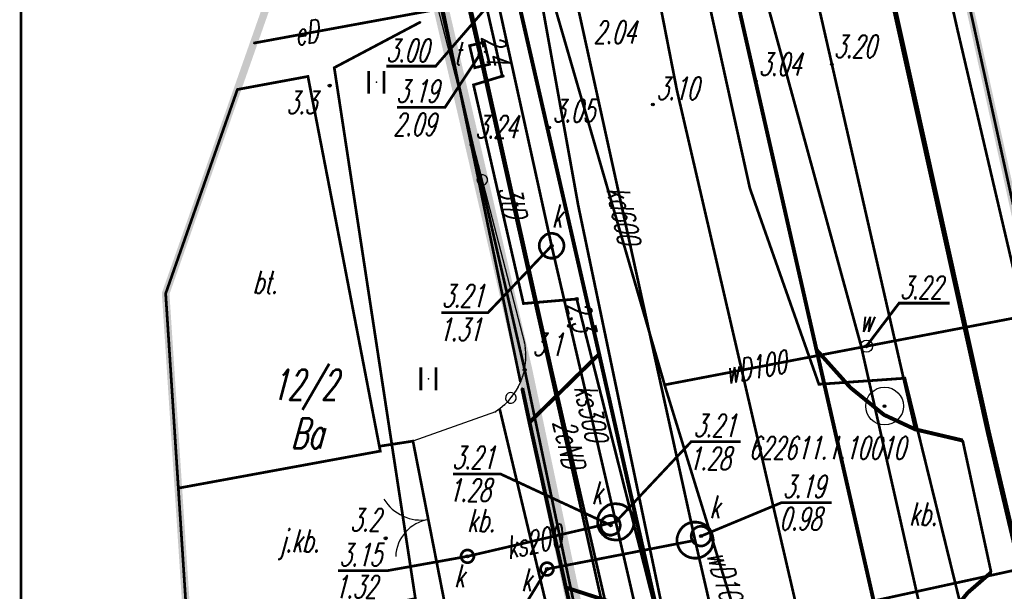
# Model space of a CAD drawing. Extents: x 6425777 to 6426103, y 6050596 to 6051176.
# Tile 59 of 72: x 6425784 to 6425816, y 6051007 to 6051026. Entities that reach past the tile are written whole.
import ezdxf

# ---------------------------------------------------------------- set-up
doc = ezdxf.new("R2010")
doc.units = 0
doc.header["$MEASUREMENT"] = 0
for name, pattern in [('BUR', [3, 2, -1]), ('GAP', [3, 2, -0.5, 0, -0.5]), ('GUZ', [1.5, 1, -0.5]), ('KOR', [4, 3, -1])]:
    doc.linetypes.add(name, pattern=pattern)
doc.layers.get('0').update_dxf_attribs({"linetype": 'CONTINUOUS'})
for name, color, linetype in [('121_Punkt_osnowy_szczegolowej', 7, 'CONTINUOUS'), ('121_Punkt_osnowy_szczegolowej_Atr103', 7, 'CONTINUOUS'), ('203_punkt_graniczny', 7, 'CONTINUOUS'), ('210_oznaczenie_konturu_uzytku_gruntowego', 96, 'CONTINUOUS'), ('211_numer_dzialki_ewidencyjnej', 7, 'CONTINUOUS'), ('218_kontur_uzytku_gruntowego', 96, 'GUZ'), ('219_dzialka_ewidencyjna', 7, 'CONTINUOUS'), ('312_budynek_ewidencyjny', 7, 'CONTINUOUS'), ('622_Punkt_rzednej_przewodu_SKPOD_Atr3', 36, 'CONTINUOUS'), ('625_Punkt_rzednej_przewodu_SEPOD', 1, 'CONTINUOUS'), ('625_Punkt_rzednej_przewodu_SEPOD_Atr3', 1, 'CONTINUOUS'), ('905_Brama_w_ogrodzeniu', 7, 'CONTINUOUS'), ('940_Trawnik_symb__poj_', 7, 'CONTINUOUS'), ('GEO_KOM_ogrodzenie', 7, 'CONTINUOUS'), ('GEO_KOM_opis_nawierzchni', 7, 'CONTINUOUS'), ('Granica_portu_morskiego', 141, 'BUR'), ('jezdnia__powierzchnia_', 7, 'KOR'), ('komora_podziemna___przewod_kanalizacyjny__powierzchnia_', 36, 'CONTINUOUS'), ('komora_podziemna___przewod_kanalizacyjny__powierzchnia__Atr17', 36, 'CONTINUOUS'), ('kraweznik__linia_', 7, 'CONTINUOUS'), ('ogrodzenie_trwale__linia_', 7, 'CONTINUOUS'), ('plac__powierzchnia_', 7, 'KOR'), ('plac__powierzchnia__Atr17', 7, 'CONTINUOUS'), ('przewod_elektroenergetyczny__linia_', 1, 'CONTINUOUS'), ('przewod_elektroenergetyczny__linia__Atr1', 1, 'CONTINUOUS'), ('przewod_kanalizacyjny__linia_', 36, 'CONTINUOUS'), ('przewod_kanalizacyjny__linia__Atr1', 36, 'CONTINUOUS'), ('przewod_telekomunikacyjny__linia_', 30, 'CONTINUOUS'), ('przewod_telekomunikacyjny__linia__Atr1', 30, 'CONTINUOUS'), ('przewod_wodociagowy__linia_', 5, 'CONTINUOUS'), ('przewod_wodociagowy__linia__Atr1', 5, 'CONTINUOUS'), ('punkt_o_okreslonej_wysokosci__siec_kanalizacyjna_', 36, 'CONTINUOUS'), ('punkt_o_okreslonej_wysokosci__siec_kanalizacyjna__Atr2', 36, 'CONTINUOUS'), ('punkt_o_okreslonej_wysokosci__siec_kanalizacyjna__Atr3', 36, 'CONTINUOUS'), ('punkt_o_okreslonej_wysokosci__siec_telekomunikacyjna_', 30, 'CONTINUOUS'), ('punkt_o_okreslonej_wysokosci__siec_telekomunikacyjna__Atr2', 30, 'CONTINUOUS'), ('punkt_o_okreslonej_wysokosci__siec_telekomunikacyjna__Atr3', 30, 'CONTINUOUS'), ('punkt_o_okreslonej_wysokosci__siec_wodociagowa_', 5, 'CONTINUOUS'), ('punkt_o_okreslonej_wysokosci__siec_wodociagowa__Atr2', 5, 'CONTINUOUS'), ('punkt_wysokosciowy_naturalny', 7, 'CONTINUOUS'), ('punkt_wysokosciowy_naturalny_Atr2', 7, 'CONTINUOUS'), ('punkt_wysokosciowy_sztuczny', 7, 'CONTINUOUS'), ('punkt_wysokosciowy_sztuczny_Atr2', 7, 'CONTINUOUS'), ('Ramka', 7, 'CONTINUOUS'), ('tor_kolejowy__linia_', 7, 'CONTINUOUS'), ('wlaz___siec_kanalizacyjna__powierzchnia_', 7, 'CONTINUOUS'), ('wlaz___siec_kanalizacyjna__powierzchnia__Atr17', 7, 'CONTINUOUS'), ('wlaz_prostokatny___siec_telekomunikacyjna__punkt_', 7, 'CONTINUOUS'), ('wlaz_prostokatny___siec_telekomunikacyjna__punkt__Atr17', 7, 'CONTINUOUS'), ('Zakres', 7, 'GAP'), ('zasuwa___siec_wodociagowa__punkt_', 5, 'CONTINUOUS'), ('zasuwa___siec_wodociagowa__punkt__Atr17', 5, 'CONTINUOUS')]:
    doc.layers.add(name, color=color, linetype=linetype)
doc.styles.get("Standard").update_dxf_attribs({"font": 'simplex.shx', "width": 0.85})

# ---------------------------------------------------------------- blocks, each defined once
blk = doc.blocks.new('203')
at = {"color": 0, "linetype": 'Continuous'}
blk.add_circle((0, 0), 0.1, dxfattribs=at)
blk = doc.blocks.new('801')
at = {"color": 0, "linetype": 'Continuous'}
blk.add_circle((0, 0), 0.1, dxfattribs=at)

msp = doc.modelspace()

# ---------------------------------------------------------------- linework, layer by layer
for p in [(6425797.2, 6051025.93), (6425814.93, 6051025.71), (6425791.689, 6051025.232), (6425799.15, 6051024.84), (6425794.35, 6051024.42), (6425810.79, 6051024.53), (6425793.48, 6051024.13), (6425799.9, 6051024.14), (6425808.28, 6051023.97), (6425791.15, 6051023.698), (6425794.2, 6051023.83), (6425795.74, 6051023.94), (6425798.95, 6051023.85), (6425805.67, 6051023.67), (6425804.87, 6051023.2), (6425801.45, 6051022.44), (6425798.88, 6051021.87), (6425808.08, 6051020.43), (6425802.41, 6051019.86), (6425794.34, 6051019.69), (6425801.53, 6051018.53), (6425788.78, 6051016.95), (6425800.6, 6051016.62), (6425802.36, 6051016.77), (6425802.11, 6051015.88), (6425800.63, 6051015.32), (6425811.75, 6051015.23), (6425811.93, 6051015.21), (6425800.66, 6051015.14), (6425800.67, 6051014.95), (6425803.1, 6051014.95), (6425810.28, 6051015.09), (6425800.65, 6051014.57), (6425800.67, 6051014.76), (6425800.57, 6051014.21), (6425800.62, 6051014.39), (6425800.64, 6051014.43), (6425801.54, 6051014.42), (6425797.46, 6051014.13), (6425800.5, 6051014.03), (6425805.26, 6051013.93), (6425810.36, 6051013.95), (6425813.2, 6051014.15), (6425800.33, 6051013.7), (6425800.43, 6051013.86), (6425800.56, 6051013.82), (6425805.31, 6051013.77), (6425811.4, 6051013.84), (6425799.97, 6051013.27), (6425800.11, 6051013.4), (6425800.22, 6051013.55), (6425799.68, 6051013.04), (6425799.82, 6051013.11), (6425799.83, 6051013.15), (6425812.51, 6051012.94), (6425812.53, 6051013.23), (6425800.8, 6051012.69), (6425813.54, 6051012.46), (6425815.97, 6051012.31), (6425796.95, 6051012.07), (6425815.11, 6051012.09), (6425795.84, 6051011.9), (6425795.87, 6051011.74), (6425789.199, 6051010.515), (6425797.46, 6051009.48), (6425803.65, 6051009.4), (6425803.48, 6051009.29), (6425796.05, 6051008.86), (6425806.27, 6051008.79), (6425806.47, 6051008.93), (6425798.75, 6051008.26), (6425801.38, 6051007.84), (6425816.05, 6051007.73), (6425802, 6051007.23)]:
    msp.add_point(p)
at = {"layer": '121_Punkt_osnowy_szczegolowej', "linetype": 'Continuous'}
for radius in [0.625, 0.045]:
    msp.add_circle((6425812.53, 6051013.23), radius, dxfattribs=at)
at = {"layer": '203_punkt_graniczny', "color": 7}
msp.add_point((6425800.64, 6051014.43), dxfattribs=at)
at = {"layer": '218_kontur_uzytku_gruntowego', "linetype": 'GUZ', "const_width": 0.09}
for points in [[(6425812.95, 6051037.3), (6425817.15, 6051018.19)], [(6425800.64, 6051014.43), (6425797.44, 6051028.28)], [(6425802.46, 6051005.79), (6425800.64, 6051014.43)]]:
    msp.add_lwpolyline(points, dxfattribs=at)
at = {"layer": '219_dzialka_ewidencyjna', "linetype": 'Continuous', "const_width": 0.09}
for points in [[(6425817.15, 6051018.19), (6425812.95, 6051037.3)], [(6425800.64, 6051014.43), (6425797.44, 6051028.28)], [(6425802.46, 6051005.79), (6425800.64, 6051014.43)]]:
    msp.add_lwpolyline(points, dxfattribs=at)
at = {"layer": '312_budynek_ewidencyjny', "linetype": 'Continuous', "const_width": 0.25}
msp.add_lwpolyline([(6425817.15, 6051018.19), (6425812.95, 6051037.3)], dxfattribs=at)
at = {"layer": '625_Punkt_rzednej_przewodu_SEPOD', "linetype": 'Continuous'}
for centre in [(6425799.9, 6051024.14), (6425802.36, 6051016.77)]:
    msp.add_circle(centre, 0.05, dxfattribs=at)
at = {"layer": '905_Brama_w_ogrodzeniu', "linetype": 'Continuous'}
for centre, radius, start, end in [((6425797.222, 6051010.893), 1.434, 210.9379, 279.5459), ((6425797.682, 6051008.195), 1.305, 99.7837, 177.3076)]:
    msp.add_arc(centre, radius, start, end, dxfattribs=at)
at = {"layer": '905_Brama_w_ogrodzeniu', "color": 7}
msp.add_point((6425797.46, 6051009.48), dxfattribs=at)
at = {"layer": '940_Trawnik_symb__poj_', "linetype": 'Continuous', "const_width": 0.09}
for points in [[(6425795.49, 6051023.565), (6425795.49, 6051024.315)], [(6425795.99, 6051023.565), (6425795.99, 6051024.315)], [(6425797.21, 6051013.755), (6425797.21, 6051014.505)], [(6425797.71, 6051013.755), (6425797.71, 6051014.505)]]:
    msp.add_lwpolyline(points, dxfattribs=at)
at = {"layer": 'GEO_KOM_ogrodzenie', "linetype": 'Continuous'}
msp.add_lwpolyline([(6425799.68, 6051013.04), (6425796.95, 6051012.07)], dxfattribs=at)
at = {"layer": 'Granica_portu_morskiego', "linetype": 'BUR', "const_width": 0.5}
msp.add_lwpolyline([(6425837.206, 6050782.962), (6425842.26, 6050792.88), (6425847.24, 6050802.62), (6425849.03, 6050809.03), (6425849.73, 6050815.27), (6425840.21, 6050858.23), (6425837.74, 6050869.84), (6425836.87, 6050873.27), (6425831.74, 6050872.2), (6425830.3, 6050878.59), (6425817.2, 6050937.01), (6425814.43, 6050950.15), (6425808.75, 6050977.04), (6425804.17, 6050997.97), (6425802.46, 6051005.79), (6425800.64, 6051014.43), (6425797.44, 6051028.28), (6425797.06, 6051028.03), (6425794.73, 6051037.78), (6425793.079, 6051044.668)], dxfattribs=at)
at = {"layer": 'jezdnia__powierzchnia_', "linetype": 'KOR', "const_width": 0.09}
for points in [[(6425802.76, 6051048.26), (6425805.25, 6051048.86), (6425806.34, 6051044.06), (6425810.79, 6051024.53), (6425813.54, 6051012.46)], [(6425797.03, 6051030.75), (6425800.5, 6051014.03)], [(6425815.11, 6051012.09), (6425816.05, 6051007.73)]]:
    msp.add_lwpolyline(points, dxfattribs=at)
msp.add_lwpolyline([(6425789.625, 6051004.73), (6425798.08, 6051006.29), (6425796.95, 6051012.07), (6425795.84, 6051011.9), (6425795.87, 6051011.74), (6425789.199, 6051010.515), (6425789.56, 6051004.97)], close=True, dxfattribs=at)
at = {"layer": 'komora_podziemna___przewod_kanalizacyjny__powierzchnia_', "linetype": 'Continuous', "const_width": 0.09}
for points in [[(6425803.88, 6051009.96), (6425803.76, 6051009.99), (6425803.64, 6051010), (6425803.51, 6051009.99), (6425803.39, 6051009.95), (6425803.29, 6051009.88), (6425803.19, 6051009.79), (6425803.12, 6051009.69), (6425803.07, 6051009.57), (6425803.05, 6051009.45), (6425803.05, 6051009.32), (6425803.08, 6051009.2), (6425803.13, 6051009.09), (6425803.21, 6051008.99), (6425803.31, 6051008.9), (6425803.42, 6051008.84), (6425803.54, 6051008.81), (6425803.66, 6051008.8), (6425803.79, 6051008.81), (6425803.91, 6051008.85), (6425804.01, 6051008.92), (6425804.11, 6051009.01), (6425804.18, 6051009.11), (6425804.23, 6051009.23), (6425804.25, 6051009.35), (6425804.25, 6051009.48), (6425804.22, 6051009.6), (6425804.17, 6051009.71), (6425804.09, 6051009.81), (6425803.99, 6051009.9)], [(6425805.72, 6051009.02), (6425805.68, 6051008.9), (6425805.67, 6051008.78), (6425805.69, 6051008.65), (6425805.73, 6051008.54), (6425805.79, 6051008.43), (6425805.88, 6051008.34), (6425805.98, 6051008.27), (6425806.1, 6051008.22), (6425806.22, 6051008.2), (6425806.35, 6051008.2), (6425806.47, 6051008.23), (6425806.58, 6051008.28), (6425806.68, 6051008.36), (6425806.77, 6051008.45), (6425806.83, 6051008.56), (6425806.86, 6051008.68), (6425806.87, 6051008.81), (6425806.85, 6051008.93), (6425806.81, 6051009.05), (6425806.75, 6051009.16), (6425806.66, 6051009.25), (6425806.56, 6051009.32), (6425806.44, 6051009.37), (6425806.32, 6051009.39), (6425806.19, 6051009.39), (6425806.07, 6051009.36), (6425805.96, 6051009.31), (6425805.86, 6051009.23), (6425805.78, 6051009.13)]]:
    msp.add_lwpolyline(points, close=True, dxfattribs=at)
at = {"layer": 'kraweznik__linia_', "linetype": 'Continuous', "const_width": 0.13}
for points in [[(6425800.462, 6051058.352), (6425801.88, 6051052.13), (6425802.54, 6051049.24), (6425802.76, 6051048.26), (6425810.28, 6051015.09), (6425811.4, 6051013.84), (6425812.51, 6051012.94), (6425813.54, 6051012.46), (6425815.11, 6051012.09)], [(6425810.29, 6050983.4), (6425807.96, 6050993.52), (6425806.66, 6050999.28), (6425805.06, 6051006.24), (6425803.1, 6051014.95), (6425799.75, 6051029.6), (6425797.76, 6051038.35), (6425796.24, 6051045.16), (6425795.081, 6051050.292)], [(6425803.1, 6051014.95), (6425800.8, 6051012.69), (6425802, 6051007.23)], [(6425813.39, 6051001.42), (6425810.28, 6051015.09)], [(6425800.56, 6051013.82), (6425800.8, 6051012.69)], [(6425817.22, 6050984.84), (6425813.39, 6051001.42), (6425813.6, 6051003.68), (6425814.15, 6051005.38), (6425814.83, 6051006.51), (6425815.28, 6051007.06), (6425816.05, 6051007.73)], [(6425805.06, 6051006.24), (6425802, 6051007.23)], [(6425802, 6051007.23), (6425802.24, 6051006.2)]]:
    msp.add_lwpolyline(points, dxfattribs=at)
at = {"layer": 'ogrodzenie_trwale__linia_', "linetype": 'Continuous'}
msp.add_lwpolyline([(6425797.41, 6051027.8), (6425799.196, 6051020.877), (6425799.196, 6051020.877, 1), (6425799.284, 6051020.538, 1), (6425799.196, 6051020.877), (6425799.284, 6051020.538), (6425800.63, 6051015.32), (6425800.63, 6051015.32), (6425800.66, 6051015.14), (6425800.66, 6051015.14), (6425800.67, 6051014.95), (6425800.67, 6051014.95), (6425800.67, 6051014.76), (6425800.67, 6051014.76), (6425800.65, 6051014.57), (6425800.65, 6051014.57), (6425800.62, 6051014.39), (6425800.62, 6051014.39), (6425800.57, 6051014.21), (6425800.57, 6051014.21), (6425800.5, 6051014.03), (6425800.5, 6051014.03), (6425800.43, 6051013.86), (6425800.43, 6051013.86), (6425800.33, 6051013.7), (6425800.33, 6051013.7), (6425800.287, 6051013.642), (6425800.287, 6051013.642, 1), (6425800.08, 6051013.359, 1), (6425800.287, 6051013.642), (6425800.073, 6051013.366), (6425799.97, 6051013.27), (6425799.97, 6051013.27), (6425799.83, 6051013.15), (6425799.83, 6051013.15), (6425799.68, 6051013.04)], format="xyb", dxfattribs=at)
msp.add_lwpolyline([(6425796.95, 6051012.07), (6425798.08, 6051006.29)], dxfattribs=at)
at = {"layer": 'plac__powierzchnia_', "linetype": 'KOR', "const_width": 0.09}
msp.add_lwpolyline([(6425793.48, 6051024.13), (6425791.15, 6051023.698), (6425788.78, 6051016.95), (6425789.199, 6051010.515), (6425795.87, 6051011.74), (6425794.34, 6051019.69)], close=True, dxfattribs=at)
msp.add_lwpolyline([(6425799.82, 6051013.11), (6425801.32, 6051006.81)], dxfattribs=at)
at = {"layer": 'przewod_elektroenergetyczny__linia_', "linetype": 'Continuous', "const_width": 0.09}
for points in [[(6425817.85, 6050995.22), (6425813.2, 6051014.15), (6425810.36, 6051013.95), (6425808.08, 6051020.43), (6425803.63, 6051040.63), (6425800.54, 6051054.9), (6425800.026, 6051057.855)], [(6425796.535, 6051053.869), (6425797.25, 6051050.17), (6425799.58, 6051035.63), (6425802.41, 6051019.86), (6425806.26, 6051001.41), (6425807.58, 6050995.12)], [(6425794.277, 6051048.034), (6425796.11, 6051039.67), (6425798.09, 6051032.11), (6425799.9, 6051024.14), (6425798.95, 6051023.85), (6425800.6, 6051016.62), (6425802.36, 6051016.77), (6425805.27, 6051005.27), (6425805.57, 6051002.8), (6425807.44, 6050993.19), (6425809.66, 6050979.65), (6425813.93, 6050962.35)], [(6425805.84, 6050995.18), (6425804.71, 6051000.65), (6425801.54, 6051014.42), (6425796.86, 6051035.39), (6425795.05, 6051043.37), (6425810.62, 6051047.68)], [(6425794.09, 6051047.508), (6425798.47, 6051026.48), (6425791.689, 6051025.232)], [(6425797.2, 6051025.93), (6425794.35, 6051024.42), (6425797.03, 6051006.86), (6425789.53, 6051005.433)]]:
    msp.add_lwpolyline(points, dxfattribs=at)
at = {"layer": 'przewod_kanalizacyjny__linia_', "linetype": 'Continuous', "const_width": 0.09}
for points in [[(6425816.24, 6050968.33), (6425810.04, 6050992.39), (6425806.27, 6051008.79), (6425801.82, 6051029.06), (6425800.52, 6051034.96), (6425796.127, 6051053.23)], [(6425794.566, 6051048.846), (6425795.17, 6051046.06), (6425798.42, 6051032.68), (6425801.53, 6051018.53), (6425803.65, 6051009.4)], [(6425798.75, 6051008.26), (6425803.65, 6051009.4)], [(6425803.65, 6051009.4), (6425804.63, 6051005.14), (6425806.68, 6050995.94), (6425810.79, 6050978.88), (6425813.34, 6050969.44), (6425814.21, 6050966.31), (6425815.58, 6050961.49), (6425820.85, 6050944.08), (6425822.61, 6050935.95), (6425826.34, 6050928.05), (6425828.65, 6050919.64), (6425833.72, 6050897.2), (6425835.7, 6050887.59), (6425838.08, 6050878.57), (6425839.01, 6050874.38), (6425838.32, 6050871.66)], [(6425801.38, 6051007.84), (6425806.27, 6051008.79)], [(6425804.63, 6051005.14), (6425819.29, 6051008.34)]]:
    msp.add_lwpolyline(points, dxfattribs=at)
at = {"layer": 'przewod_telekomunikacyjny__linia_', "linetype": 'Continuous', "const_width": 0.09}
for points in [[(6425819.77, 6051004.97), (6425814.93, 6051025.71), (6425811.3, 6051041.84), (6425806.87, 6051061.79), (6425806.432, 6051064.161)], [(6425812.26, 6050995.19), (6425805.67, 6051023.67), (6425799.183, 6051056.891)], [(6425793.983, 6051047.208), (6425794.62, 6051044.26), (6425799.15, 6051024.84)], [(6425804.4, 6051001.32), (6425799.15, 6051024.84)]]:
    msp.add_lwpolyline(points, dxfattribs=at)
at = {"layer": 'przewod_wodociagowy__linia_', "linetype": 'Continuous', "const_width": 0.09}
for points in [[(6425802.26, 6051054.07), (6425802.5, 6051053.3), (6425802.57, 6051052.63), (6425807.13, 6051032.11), (6425811.75, 6051015.23), (6425814.5, 6051003.03), (6425816.4, 6050995.75), (6425820.86, 6050979.59), (6425825.17, 6050964.71), (6425829.29, 6050948.23), (6425834.93, 6050931.84), (6425845.96, 6050882.89), (6425847.56, 6050874.65)], [(6425850.85, 6050788.35), (6425853.43, 6050793.03), (6425857.25, 6050800.07), (6425858.52, 6050805.32), (6425859.71, 6050811.85), (6425858.85, 6050820.38), (6425854.58, 6050842.52), (6425849.38, 6050866.15), (6425845.22, 6050884.18), (6425836.52, 6050917.63), (6425833.02, 6050930.78), (6425827.03, 6050947.56), (6425824.17, 6050955.13), (6425820.07, 6050966.77), (6425818.09, 6050972.14), (6425812.91, 6050989.2), (6425811.09, 6050995.03), (6425805.31, 6051013.77), (6425800.48, 6051030.42), (6425794.793, 6051049.484)], [(6425805.26, 6051013.93), (6425817.64, 6051016.3)]]:
    msp.add_lwpolyline(points, dxfattribs=at)
at = {"layer": 'punkt_o_okreslonej_wysokosci__siec_kanalizacyjna_', "color": 34}
for p in [(6425801.53, 6051018.53), (6425803.65, 6051009.4), (6425803.48, 6051009.29), (6425806.47, 6051008.93), (6425798.75, 6051008.26), (6425801.38, 6051007.84)]:
    msp.add_point(p, dxfattribs=at)
at = {"layer": 'punkt_o_okreslonej_wysokosci__siec_kanalizacyjna__Atr2', "linetype": 'Continuous', "const_width": 0.09}
for points in [[(6425800.45, 6051027.65), (6425797.7, 6051024.47), (6425796.07, 6051024.47)], [(6425801.53, 6051018.53), (6425799.43, 6051016.32), (6425797.89, 6051016.32)], [(6425803.65, 6051009.4), (6425806.14, 6051012.05), (6425807.776, 6051012.05)], [(6425803.48, 6051009.29), (6425799.837, 6051010.986), (6425798.272, 6051010.986)], [(6425806.47, 6051008.93), (6425809.13, 6051010.038), (6425810.777, 6051010.038)], [(6425798.75, 6051008.26), (6425796.127, 6051007.79), (6425794.472, 6051007.79)], [(6425801.38, 6051007.84), (6425798.9, 6051003.79), (6425797.24, 6051003.79)]]:
    msp.add_lwpolyline(points, dxfattribs=at)
at = {"layer": 'punkt_o_okreslonej_wysokosci__siec_telekomunikacyjna_', "color": 30}
msp.add_point((6425799.15, 6051024.84), dxfattribs=at)
at = {"layer": 'punkt_o_okreslonej_wysokosci__siec_telekomunikacyjna__Atr2', "linetype": 'Continuous', "const_width": 0.09}
msp.add_lwpolyline([(6425799.15, 6051024.84), (6425798.01, 6051023.11), (6425796.42, 6051023.11)], dxfattribs=at)
at = {"layer": 'punkt_o_okreslonej_wysokosci__siec_wodociagowa_', "color": 5}
msp.add_point((6425811.93, 6051015.21), dxfattribs=at)
at = {"layer": 'punkt_o_okreslonej_wysokosci__siec_wodociagowa__Atr2', "linetype": 'Continuous', "const_width": 0.09}
msp.add_lwpolyline([(6425811.93, 6051015.21), (6425813.008, 6051016.632), (6425814.681, 6051016.632)], dxfattribs=at)
at = {"layer": 'punkt_wysokosciowy_naturalny', "color": 7}
for p in [(6425794.2, 6051023.83), (6425802.11, 6051015.88), (6425796.05, 6051008.86)]:
    msp.add_point(p, dxfattribs=at)
at = {"layer": 'punkt_wysokosciowy_sztuczny', "linetype": 'Continuous'}
for centre in [(6425810.79, 6051024.53), (6425808.28, 6051023.97), (6425804.87, 6051023.2), (6425801.45, 6051022.44), (6425798.88, 6051021.87)]:
    msp.add_circle(centre, 0.045, dxfattribs=at)
at = {"layer": 'Ramka', "linetype": 'Continuous', "const_width": 0.09}
msp.add_lwpolyline([(6425784.003, 6051170), (6426089, 6051170), (6426089, 6050603), (6425784.003, 6050603)], close=True, dxfattribs=at)
at = {"layer": 'tor_kolejowy__linia_', "linetype": 'Continuous', "const_width": 0.17}
msp.add_lwpolyline([(6425859.78, 6050841.59), (6425851.71, 6050877.33), (6425846.68, 6050899.52), (6425843.65, 6050912.01), (6425840.22, 6050927.17), (6425838.21, 6050935.28), (6425835.89, 6050943.48), (6425833.2, 6050951.84), (6425828.65, 6050964.96), (6425822.17, 6050986.03), (6425815.97, 6051012.31), (6425811.83, 6051031.02)], dxfattribs=at)
at = {"layer": 'wlaz___siec_kanalizacyjna__powierzchnia_', "linetype": 'Continuous', "const_width": 0.09}
for points in [[(6425801.94, 6051018.53), (6425801.93, 6051018.62), (6425801.9, 6051018.7), (6425801.86, 6051018.77), (6425801.8, 6051018.83), (6425801.74, 6051018.89), (6425801.66, 6051018.92), (6425801.57, 6051018.94), (6425801.49, 6051018.94), (6425801.4, 6051018.92), (6425801.33, 6051018.89), (6425801.26, 6051018.83), (6425801.2, 6051018.77), (6425801.16, 6051018.7), (6425801.13, 6051018.62), (6425801.12, 6051018.53), (6425801.13, 6051018.44), (6425801.16, 6051018.36), (6425801.2, 6051018.29), (6425801.26, 6051018.23), (6425801.33, 6051018.17), (6425801.4, 6051018.14), (6425801.49, 6051018.12), (6425801.57, 6051018.12), (6425801.66, 6051018.14), (6425801.74, 6051018.17), (6425801.8, 6051018.23), (6425801.86, 6051018.29), (6425801.9, 6051018.36), (6425801.93, 6051018.44)], [(6425803.8, 6051009.28), (6425803.79, 6051009.35), (6425803.77, 6051009.42), (6425803.74, 6051009.48), (6425803.69, 6051009.53), (6425803.64, 6051009.57), (6425803.57, 6051009.59), (6425803.51, 6051009.61), (6425803.44, 6051009.61), (6425803.37, 6051009.59), (6425803.31, 6051009.57), (6425803.26, 6051009.53), (6425803.21, 6051009.48), (6425803.18, 6051009.42), (6425803.16, 6051009.35), (6425803.15, 6051009.28), (6425803.16, 6051009.22), (6425803.18, 6051009.15), (6425803.21, 6051009.09), (6425803.26, 6051009.04), (6425803.31, 6051009), (6425803.37, 6051008.98), (6425803.44, 6051008.96), (6425803.51, 6051008.96), (6425803.57, 6051008.98), (6425803.64, 6051009), (6425803.69, 6051009.04), (6425803.74, 6051009.09), (6425803.77, 6051009.15), (6425803.79, 6051009.22)], [(6425806.79, 6051008.93), (6425806.78, 6051008.99), (6425806.76, 6051009.06), (6425806.73, 6051009.12), (6425806.68, 6051009.17), (6425806.63, 6051009.21), (6425806.57, 6051009.24), (6425806.5, 6051009.25), (6425806.43, 6051009.25), (6425806.36, 6051009.24), (6425806.3, 6051009.21), (6425806.25, 6051009.17), (6425806.2, 6051009.12), (6425806.17, 6051009.06), (6425806.15, 6051008.99), (6425806.14, 6051008.93), (6425806.15, 6051008.86), (6425806.17, 6051008.79), (6425806.2, 6051008.74), (6425806.25, 6051008.69), (6425806.3, 6051008.65), (6425806.36, 6051008.62), (6425806.43, 6051008.6), (6425806.5, 6051008.6), (6425806.57, 6051008.62), (6425806.63, 6051008.65), (6425806.68, 6051008.69), (6425806.73, 6051008.74), (6425806.76, 6051008.79), (6425806.78, 6051008.86)], [(6425798.96, 6051008.26), (6425798.96, 6051008.3), (6425798.94, 6051008.35), (6425798.92, 6051008.38), (6425798.89, 6051008.42), (6425798.86, 6051008.44), (6425798.82, 6051008.46), (6425798.77, 6051008.47), (6425798.73, 6051008.47), (6425798.68, 6051008.46), (6425798.64, 6051008.44), (6425798.61, 6051008.42), (6425798.58, 6051008.38), (6425798.56, 6051008.35), (6425798.54, 6051008.3), (6425798.54, 6051008.26), (6425798.54, 6051008.22), (6425798.56, 6051008.17), (6425798.58, 6051008.14), (6425798.61, 6051008.1), (6425798.64, 6051008.08), (6425798.68, 6051008.06), (6425798.73, 6051008.05), (6425798.77, 6051008.05), (6425798.82, 6051008.06), (6425798.86, 6051008.08), (6425798.89, 6051008.1), (6425798.92, 6051008.14), (6425798.94, 6051008.17), (6425798.96, 6051008.22)], [(6425801.59, 6051007.84), (6425801.59, 6051007.88), (6425801.57, 6051007.93), (6425801.55, 6051007.96), (6425801.52, 6051008), (6425801.49, 6051008.02), (6425801.45, 6051008.04), (6425801.4, 6051008.05), (6425801.36, 6051008.05), (6425801.31, 6051008.04), (6425801.27, 6051008.02), (6425801.24, 6051008), (6425801.21, 6051007.96), (6425801.19, 6051007.93), (6425801.17, 6051007.88), (6425801.17, 6051007.84), (6425801.17, 6051007.8), (6425801.19, 6051007.75), (6425801.21, 6051007.72), (6425801.24, 6051007.68), (6425801.27, 6051007.66), (6425801.31, 6051007.64), (6425801.36, 6051007.63), (6425801.4, 6051007.63), (6425801.45, 6051007.64), (6425801.49, 6051007.66), (6425801.52, 6051007.68), (6425801.55, 6051007.72), (6425801.57, 6051007.75), (6425801.59, 6051007.8)]]:
    msp.add_lwpolyline(points, close=True, dxfattribs=at)
at = {"layer": 'wlaz_prostokatny___siec_telekomunikacyjna__punkt_', "color": 7, "linetype": 'Continuous', "const_width": 0.09}
msp.add_lwpolyline([(6425798.821, 6051025.148), (6425798.992, 6051024.418), (6425799.479, 6051024.532), (6425799.308, 6051025.262)], close=True, dxfattribs=at)
at = {"layer": 'Zakres', "linetype": 'GAP', "const_width": 0.25}
msp.add_lwpolyline([(6425853.32, 6051081.59), (6425816.83, 6051069.93), (6425807.48, 6051064.98), (6425803.63, 6051061.97), (6425796.23, 6051053.52), (6425792.46, 6051042.93), (6425792.86, 6051031.69), (6425793.46, 6051029.04), (6425792.76, 6051028.28), (6425788.78, 6051016.95), (6425789.56, 6051004.97), (6425790.98, 6050999.73), (6425797.47, 6050973.84), (6425797.72, 6050972.92), (6425798.83, 6050969.02)], dxfattribs=at)
at = {"layer": 'zasuwa___siec_wodociagowa__punkt_', "linetype": 'Continuous'}
msp.add_circle((6425811.93, 6051015.21), 0.2, dxfattribs=at)
at = {"layer": 'zasuwa___siec_wodociagowa__punkt_', "color": 7}
msp.add_point((6425811.93, 6051015.21), dxfattribs=at)

# ---------------------------------------------------------------- block references
at = {"layer": '203_punkt_graniczny', "color": 7, "linetype": 'Continuous', "xscale": 0.5, "yscale": 0.5, "zscale": 0.5}
msp.add_blockref('203', (6425800.64, 6051014.43), dxfattribs=at)
at = {"layer": 'punkt_o_okreslonej_wysokosci__siec_kanalizacyjna_', "color": 34, "linetype": 'Continuous', "xscale": 0.5, "yscale": 0.5, "zscale": 0.5}
for p in [(6425801.53, 6051018.53), (6425803.48, 6051009.29), (6425803.65, 6051009.4), (6425806.47, 6051008.93), (6425798.75, 6051008.26), (6425801.38, 6051007.84)]:
    msp.add_blockref('801', p, dxfattribs=at)
at = {"layer": 'punkt_o_okreslonej_wysokosci__siec_telekomunikacyjna_', "color": 30, "linetype": 'Continuous', "xscale": 0.5, "yscale": 0.5, "zscale": 0.5, "rotation": 283.13}
msp.add_blockref('801', (6425799.15, 6051024.84), dxfattribs=at)
at = {"layer": 'punkt_o_okreslonej_wysokosci__siec_wodociagowa_', "color": 5, "linetype": 'Continuous', "xscale": 0.5, "yscale": 0.5, "zscale": 0.5, "rotation": 10.84}
msp.add_blockref('801', (6425811.93, 6051015.21), dxfattribs=at)
at = {"layer": 'punkt_wysokosciowy_naturalny', "color": 7, "linetype": 'Continuous', "xscale": 0.5, "yscale": 0.5, "zscale": 0.5}
for p in [(6425794.2, 6051023.83), (6425802.11, 6051015.88), (6425796.05, 6051008.86)]:
    msp.add_blockref('801', p, dxfattribs=at)

# ---------------------------------------------------------------- texts
at = {"layer": '121_Punkt_osnowy_szczegolowej_Atr103', "oblique": 15, "width": 0.62}
msp.add_text('622611.1.10010', height=0.75, dxfattribs=at).set_placement((6425808.035, 6051011.468))
at = {"layer": '210_oznaczenie_konturu_uzytku_gruntowego', "oblique": 15, "width": 0.62}
msp.add_text('Ba', height=1, dxfattribs=at).set_placement((6425792.91, 6051011.83))
at = {"layer": '211_numer_dzialki_ewidencyjnej', "oblique": 15, "width": 0.62}
msp.add_text('12/2', height=1, dxfattribs=at).set_placement((6425792.27, 6051013.44))
at = {"layer": '622_Punkt_rzednej_przewodu_SKPOD_Atr3', "oblique": 15, "width": 0.62}
msp.add_text('2.04', height=0.75, dxfattribs=at).set_placement((6425802.919, 6051025.218))
at = {"layer": '625_Punkt_rzednej_przewodu_SEPOD_Atr3', "oblique": 15, "width": 0.62}
for s, rotation, p in [('2.4', 282.8, (6425799.199, 6051025.434)), ('2.3', 284.2, (6425802.019, 6051016.595))]:
    msp.add_text(s, height=0.75, rotation=rotation, dxfattribs=at).set_placement(p)
at = {"layer": 'GEO_KOM_opis_nawierzchni', "oblique": 15, "width": 0.62}
for s, p in [('kb.', (6425813.338, 6051009.285)), ('kb.', (6425798.74, 6051009.07)), ('j.kb.', (6425792.54, 6051008.4))]:
    msp.add_text(s, height=0.75, dxfattribs=at).set_placement(p)
at = {"layer": 'komora_podziemna___przewod_kanalizacyjny__powierzchnia__Atr17', "oblique": 15, "width": 0.62}
msp.add_text('k', height=0.75, dxfattribs=at).set_placement((6425802.85, 6051009.99))
at = {"layer": 'plac__powierzchnia__Atr17', "oblique": 15, "width": 0.62}
msp.add_text('bt.', height=0.75, dxfattribs=at).set_placement((6425791.65, 6051016.95))
at = {"layer": 'przewod_elektroenergetyczny__linia__Atr1', "oblique": 15, "width": 0.62}
for s, rotation, p in [('eD', 10.1, (6425793.092, 6051025.142)), ('2eND', 283, (6425801.559, 6051012.691))]:
    msp.add_text(s, height=0.75, rotation=rotation, dxfattribs=at).set_placement(p)
at = {"layer": 'przewod_kanalizacyjny__linia__Atr1', "oblique": 15, "width": 0.62}
for s, rotation, p in [('kd600', 282.4, (6425803.334, 6051020.399)), ('ks300', 282.4, (6425802.267, 6051013.849)), ('ks200', 13.1, (6425800.11, 6051008.16))]:
    msp.add_text(s, height=0.75, rotation=rotation, dxfattribs=at).set_placement(p)
at = {"layer": 'przewod_telekomunikacyjny__linia__Atr1', "oblique": 15, "width": 0.62}
msp.add_text('3tD', height=0.75, rotation=282.6, dxfattribs=at).set_placement((6425799.759, 6051020.426))
at = {"layer": 'przewod_wodociagowy__linia__Atr1', "oblique": 15, "width": 0.62}
for rotation, p in [(10.8, (6425807.321, 6051013.953)), (287.1, (6425806.643, 6051008.309))]:
    msp.add_text('wD100', height=0.75, rotation=rotation, dxfattribs=at).set_placement(p)
at = {"layer": 'punkt_o_okreslonej_wysokosci__siec_kanalizacyjna__Atr2', "oblique": 15, "width": 0.62}
for s, p in [('3.00', (6425796.07, 6051024.61)), ('3.21', (6425797.9, 6051016.5)), ('3.21', (6425806.22, 6051012.21)), ('3.21', (6425798.248, 6051011.151)), ('3.19', (6425809.167, 6051010.196)), ('3.15', (6425794.518, 6051007.939))]:
    msp.add_text(s, height=0.75, dxfattribs=at).set_placement(p)
at = {"layer": 'punkt_o_okreslonej_wysokosci__siec_kanalizacyjna__Atr3', "oblique": 15, "width": 0.62}
for s, p in [('1.31', (6425797.8, 6051015.39)), ('1.28', (6425806.05, 6051011.12)), ('1.28', (6425798.122, 6051010.074)), ('0.98', (6425809.046, 6051009.129)), ('1.32', (6425794.358, 6051006.878))]:
    msp.add_text(s, height=0.75, dxfattribs=at).set_placement(p)
at = {"layer": 'punkt_o_okreslonej_wysokosci__siec_telekomunikacyjna__Atr2', "oblique": 15, "width": 0.62}
msp.add_text('3.19', height=0.75, dxfattribs=at).set_placement((6425796.4, 6051023.27))
at = {"layer": 'punkt_o_okreslonej_wysokosci__siec_telekomunikacyjna__Atr3', "oblique": 15, "width": 0.62}
msp.add_text('2.09', height=0.75, dxfattribs=at).set_placement((6425796.3, 6051022.17))
at = {"layer": 'punkt_o_okreslonej_wysokosci__siec_wodociagowa__Atr2', "oblique": 15, "width": 0.62}
msp.add_text('3.22', height=0.75, dxfattribs=at).set_placement((6425813.038, 6051016.778))
at = {"layer": 'punkt_wysokosciowy_naturalny_Atr2', "oblique": 15, "width": 0.62}
for s, p in [('3.3', (6425792.77, 6051022.89)), ('3.1', (6425800.899, 6051014.892)), ('3.2', (6425794.875, 6051009.091))]:
    msp.add_text(s, height=0.75, dxfattribs=at).set_placement(p)
at = {"layer": 'punkt_wysokosciowy_sztuczny_Atr2', "oblique": 15, "width": 0.62}
for s, p in [('3.20', (6425810.85, 6051024.75)), ('3.04', (6425808.38, 6051024.16)), ('3.10', (6425804.99, 6051023.36)), ('3.05', (6425801.56, 6051022.62)), ('3.24', (6425799.01, 6051022.09))]:
    msp.add_text(s, height=0.75, dxfattribs=at).set_placement(p)
at = {"layer": 'wlaz___siec_kanalizacyjna__powierzchnia__Atr17', "oblique": 15, "width": 0.62}
for p in [(6425801.53, 6051019.14), (6425806.741, 6051009.518), (6425798.31, 6051007.24), (6425800.52, 6051007.11)]:
    msp.add_text('k', height=0.75, dxfattribs=at).set_placement(p)
at = {"layer": 'wlaz_prostokatny___siec_telekomunikacyjna__punkt__Atr17', "oblique": 15, "width": 0.62}
msp.add_text('t', height=0.75, dxfattribs=at).set_placement((6425798.29, 6051024.51))
at = {"layer": 'zasuwa___siec_wodociagowa__punkt__Atr17', "oblique": 15, "width": 0.62}
msp.add_text('w', height=0.75, dxfattribs=at).set_placement((6425811.697, 6051015.683))

doc.saveas('drawing.dxf')
